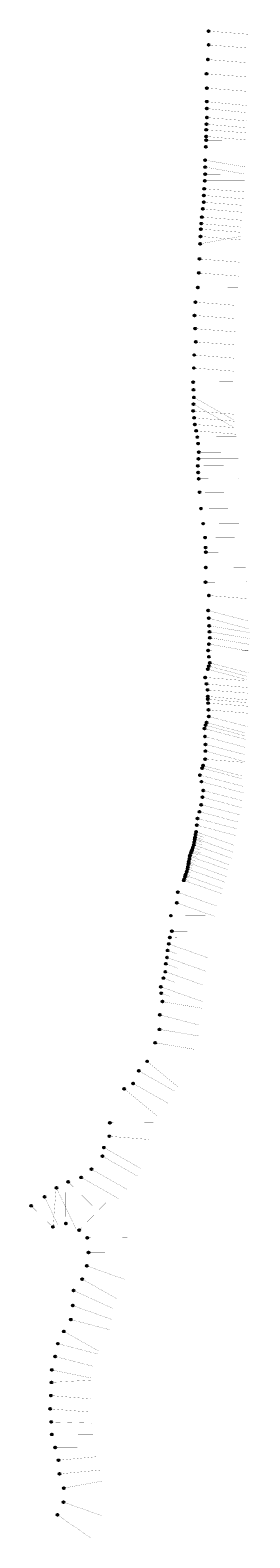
# Model space of a CAD drawing. Header units: metres. Extents: x 932327 to 948850, y 484398 to 597711.
import ezdxf
from ezdxf.enums import TextEntityAlignment as Align

# ---------------------------------------------------------------- set-up
doc = ezdxf.new("R2010")
doc.units = ezdxf.units.M
for name, color, linetype in [('Circle', 253, 'Continuous'), ('Plan', 150, 'Continuous'), ('Text', 255, 'Continuous')]:
    doc.layers.add(name, color=color, linetype=linetype)
doc.styles.add('Legend', font='calibri.ttf')

# ---------------------------------------------------------------- blocks, each defined once
blk = doc.blocks.new('circle-block')
at = {"layer": 'Circle'}
h = blk.add_hatch(color=256, dxfattribs=at)
h.dxf.hatch_style = 1
edge = h.paths.add_edge_path()
edge.add_arc((945749.99, 597641.21), 70, 0, 360)
blk.add_circle((945749.99, 597641.21), 70, dxfattribs=at)

msp = doc.modelspace()

# ---------------------------------------------------------------- linework, layer by layer
at = {"layer": 'Plan', "const_width": 10}
for points in [[(945750, 597641), (948756, 597400)], [(945773, 596602), (948763, 596362)], [(945701, 595501), (948692, 595261)], [(945583, 594436), (948592, 594195)], [(945616, 593357), (948616, 593117)], [(945617, 592337), (948619, 592044)], [(945621, 591820), (948623, 591505)], [(945593, 590640), (948582, 590379)], [(945626, 591139), (948616, 590899)], [(945566, 590231), (948566, 589990)], [(945566, 589720), (948567, 589458)], [(945567, 589440), (948567, 589460)], [(945538, 588936), (948543, 588936)], [(945480, 587939), (948484, 587433)], [(945484, 587423), (948488, 586894)], [(945451, 586386), (948460, 586386)], [(945488, 586885), (948488, 586905)], [(945377, 584780), (948371, 584540)], [(945393, 585290), (948386, 585028)], [(945408, 585795), (948402, 585555)], [(945240, 583667), (948233, 583426)], [(945316, 584284), (948307, 584023)], [(945159, 582761), (948152, 582521)], [(945195, 583169), (948184, 582907)], [(945118, 581655), (948140, 582206)], [(945139, 582209), (948131, 581947)], [(945069, 580514), (948060, 580273)], [(945011, 579464), (948002, 579224)], [(944941, 578375), (947949, 578395)], [(944751, 577270), (947754, 577029)], [(944686, 576272), (947700, 576030)], [(944731, 575277), (947751, 575035)], [(944791, 574286), (947784, 574046)], [(944646, 572320), (947637, 572080)], [(944673, 573297), (947667, 573057)], [(944583, 571262), (947589, 571282)], [(944614, 570688), (947618, 570688)], [(944645, 570113), (947614, 568435)], [(944590, 569091), (947643, 568846)], [(944618, 569602), (947562, 567902)], [(944653, 568584), (947725, 568316)], [(944715, 568077), (947821, 567828)], [(944808, 567605), (947895, 567335)], [(944900, 567132), (947914, 567152)], [(944951, 566635), (947967, 566635)], [(944978, 565489), (947988, 565489)], [(945018, 565988), (948029, 566008)], [(944936, 564959), (947947, 564979)], [(944969, 564460), (947975, 564460)], [(945000, 563990), (948006, 564010)], [(945074, 562980), (948082, 563001)], [(945175, 561751), (948204, 561772)], [(945339, 560620), (948363, 560640)], [(945480, 559570), (948484, 559591)], [(945523, 558822), (948528, 558822)], [(945542, 558477), (948543, 558497)], [(945529, 557332), (948529, 557352)], [(945507, 556224), (948603, 556244)], [(945772, 555217), (948764, 554977)], [(945721, 554088), (948770, 553297)], [(945753, 553517), (948804, 552700)], [(945786, 552946), (948819, 552435)], [(945811, 552498), (948845, 551987)], [(945837, 552050), (948796, 551551)], [(945707, 551091), (948737, 551111)], [(945772, 551570), (948744, 551046)], [(945689, 549679), (948590, 548902)], [(945765, 549917), (948666, 549140)], [(945774, 550622), (948805, 550622)], [(945842, 550155), (948750, 549401)], [(945492, 549064), (948595, 548814)], [(945586, 548573), (948668, 548303)], [(945673, 548124), (948682, 547882)], [(945689, 547632), (948700, 547369)], [(945696, 547424), (948709, 547161)], [(945705, 547140), (948723, 546898)], [(945733, 546632), (948752, 546368)], [(945435, 545215), (948498, 544421)], [(945524, 545465), (948480, 544673)], [(945598, 545669), (948505, 544890)], [(945760, 546124), (948676, 545368)], [(945476, 544623), (948513, 543809)], [(945518, 544030), (948497, 543258)], [(945486, 542915), (948480, 542675)], [(945504, 543531), (948482, 542732)], [(945096, 541719), (948351, 540875)], [(945269, 542250), (948223, 541458)], [(945331, 542440), (948233, 541662)], [(945203, 541230), (948353, 540386)], [(945348, 540563), (948270, 539805)], [(945195, 539491), (948099, 538738)], [(945277, 540068), (948196, 539286)], [(944915, 538459), (947849, 537698)], [(945055, 538975), (947953, 538198)], [(944770, 537268), (945385, 537052)], [(944804, 537465), (947674, 536448)], [(944859, 537963), (947784, 537180)], [(944470, 536009), (947289, 534983)], [(944503, 536104), (945116, 535880)], [(944570, 536292), (945151, 536084)], [(944637, 536481), (947465, 535478)], [(944670, 536677), (945252, 536474)], [(944704, 536874), (945271, 536671)], [(944720, 536972), (947587, 535929)], [(944737, 537071), (945280, 536877)], [(944231, 535033), (944532, 534924)], [(944248, 535131), (947112, 534089)], [(944265, 535230), (944647, 535098)], [(944299, 535427), (944817, 535236)], [(944333, 535624), (947202, 534607)], [(944369, 535727), (944862, 535548)], [(944436, 535915), (944968, 535722)], [(943889, 533813), (946718, 532811)], [(943921, 533910), (944220, 533796)], [(943982, 534100), (944298, 533979)], [(944013, 534195), (946834, 533168)], [(944044, 534290), (944349, 534176)], [(944106, 534480), (944404, 534369)], [(944168, 534670), (946997, 533668)], [(944197, 534835), (944491, 534731)], [(943430, 532918), (946346, 531884)], [(943354, 532117), (946193, 531110)], [(942918, 531159), (946224, 531181)], [(942834, 529522), (943469, 529482)], [(942988, 529991), (945992, 530011)], [(942667, 528549), (943399, 528271)], [(942758, 529031), (945646, 528007)], [(942493, 526948), (945325, 525944)], [(942526, 527550), (943429, 527207)], [(942619, 528016), (945519, 526988)], [(942156, 525810), (945284, 524701)], [(942348, 526474), (943169, 526157)], [(942191, 525324), (942889, 525091)], [(942269, 524701), (945228, 524202)], [(942074, 523704), (945058, 522930)], [(942050, 522614), (945040, 522110)], [(941727, 521611), (944716, 521107)], [(941117, 520211), (943434, 518303)], [(940495, 519496), (943160, 517989)], [(939400, 518146), (941852, 516126)], [(940066, 518551), (942687, 517069)], [(938317, 515592), (941584, 515613)], [(938282, 514578), (941276, 514337)], [(937879, 513725), (940639, 512164)], [(937759, 513082), (940411, 511581)], [(935181, 511160), (937611, 508774)], [(936164, 511489), (938992, 509890)], [(936946, 512099), (939598, 510599)], [(933415, 510021), (934429, 507892)], [(934045, 507762), (934263, 510410)], [(934302, 510700), (935766, 507631)], [(935019, 508022), (935003, 510927)], [(932397, 509359), (933858, 507919)], [(936008, 507518), (938177, 509745)], [(936627, 506949), (939634, 506968)], [(936710, 505840), (939717, 505860)], [(936585, 504835), (939413, 503832)], [(936236, 503846), (938867, 502357)], [(935597, 502986), (938523, 501652)], [(935530, 501854), (938421, 500828)], [(934860, 499917), (937476, 498437)], [(935392, 500798), (938318, 500039)], [(934411, 498991), (937372, 498223)], [(934210, 498030), (937114, 497276)], [(933957, 497015), (936941, 496405)], [(933930, 496081), (936936, 496257)], [(933833, 494092), (936865, 493848)], [(933892, 495088), (936883, 494847)], [(933917, 493106), (936924, 493021)], [(933957, 492172), (937051, 492192)], [(934214, 491182), (937309, 491202)], [(934462, 490227), (937451, 490507)], [(934528, 489204), (937578, 489489)], [(934854, 488137), (937825, 488678)], [(934374, 486121), (936876, 484403)], [(934836, 487081), (937679, 486072)]]:
    msp.add_lwpolyline(points, dxfattribs=at)

# ---------------------------------------------------------------- block references
at = {"layer": 'Circle'}
for p in [(0, 0), (2, -1031), (-49, -2140), (-167, -3205), (-134, -4284), (-133, -5304), (-129, -5821), (-157, -7001), (-124, -6502), (-184, -7410), (-183, -7921), (-183, -8201), (-212, -8705), (-270, -9702), (-266, -10218), (-342, -11846), (-298, -11255), (-262, -10756), (-373, -12861), (-357, -12351), (-510, -13975), (-434, -13357), (-591, -14880), (-554, -14472), (-632, -15986), (-611, -15433), (-681, -17128), (-739, -18177), (-809, -19267), (-999, -20371), (-1064, -21369), (-1019, -22364), (-959, -23355), (-1104, -25321), (-1077, -24344), (-1167, -26379), (-1136, -26953), (-1105, -27528), (-1160, -28551), (-1132, -28039), (-1097, -29057), (-1035, -29564), (-942, -30036), (-850, -30509), (-799, -31007), (-772, -32152), (-732, -31654), (-814, -32682), (-781, -33181), (-750, -33651), (-676, -34661), (-575, -35890), (-411, -37021), (-270, -38071), (-227, -38820), (-208, -39165), (-221, -40309), (-243, -41418), (22, -42424), (-29, -43553), (3, -44124), (36, -44695), (61, -45143), (87, -45591), (-43, -46551), (22, -46071), (-61, -47962), (15, -47724), (24, -47019), (92, -47486), (-258, -48578), (-164, -49069), (-77, -49517), (-61, -50009), (-54, -50217), (-44, -50501), (-17, -51009), (10, -51517), (-315, -52426), (-226, -52176), (-152, -51972), (-274, -53019), (-232, -53611), (-264, -54726), (-246, -54111), (-654, -55922), (-481, -55392), (-419, -55201), (-547, -56411), (-402, -57078), (-555, -58150), (-473, -57573), (-835, -59182), (-695, -58667), (-1013, -60570), (-980, -60373), (-946, -60176), (-891, -59678), (-1314, -61726), (-1280, -61632), (-1247, -61538), (-1180, -61349), (-1113, -61161), (-1080, -60965), (-1046, -60767), (-1030, -60669), (-1553, -62806), (-1519, -62609), (-1502, -62510), (-1485, -62412), (-1451, -62215), (-1417, -62017), (-1381, -61914), (-1861, -63828), (-1829, -63732), (-1768, -63541), (-1737, -63446), (-1706, -63351), (-1644, -63161), (-1582, -62971), (-2320, -64723), (-2396, -65525), (-2832, -66482), (-2916, -68119), (-2762, -67650), (-3131, -69625), (-3083, -69092), (-2992, -68611), (-3257, -70693), (-3224, -70091), (-3594, -71831), (-3402, -71168), (-3559, -72317), (-3481, -72940), (-3676, -73937), (-3700, -75027), (-4023, -76030), (-4633, -77430), (-5255, -78146), (-6350, -79495), (-5684, -79090), (-7433, -82049), (-7468, -83063), (-7871, -83916), (-7991, -84560), (-10569, -86481), (-9586, -86152), (-8804, -85542), (-12335, -87621), (-11448, -86941), (-13353, -88282), (-11705, -89880), (-10731, -89619), (-9742, -90124, 0), (-9123, -90693), (-9040, -91801), (-9165, -92807), (-9514, -93796), (-10153, -94655), (-10358, -96843), (-10220, -95787), (-10890, -97724), (-11339, -98650), (-11540, -99611), (-11793, -100626), (-11820, -101560), (-11917, -103549), (-11858, -102553), (-11833, -104535), (-11793, -105469), (-11536, -106459), (-11288, -107414), (-11222, -108437), (-10896, -109504), (-11376, -111520), (-10914, -110560)]:
    msp.add_blockref('circle-block', p, dxfattribs=at)

# ---------------------------------------------------------------- texts
at = {"layer": 'Text', "color": 255, "style": 'Legend'}
for s, p in [('R1', (945707, 597641)), ('R2', (945729, 596602)), ('R3', (945658, 595501)), ('R4', (945540, 594436)), ('R5', (945573, 593357)), ('R6', (945574, 592337)), ('R6+516', (945620, 591786)), ('R7+500', (945598, 590603)), ('R7', (945582, 591139)), ('R8', (945523, 590231)), ('R9', (945524, 589440)), ('R8+510', (945568, 589690)), ('R9+504', (945540, 588905)), ('R10', (945437, 587939)), ('R10+515', (945480, 587387)), ('R11+500', (945449, 586358)), ('R11', (945445, 586885)), ('R13', (945334, 584780)), ('R12+505', (945391, 585254)), ('R12', (945365, 585795)), ('R14', (945197, 583667)), ('R13+500', (945318, 584255)), ('R15', (945116, 582761)), ('R14+500', (945198, 583140)), ('R16', (945084, 581657)), ('R15+553', (945141, 582182)), ('R17', (945026, 580514)), ('R18', (944968, 579464)), ('R19', (944898, 578375)), ('R20', (944708, 577270)), ('T21', (944642, 576272)), ('R22', (944688, 575277)), ('R23', (944748, 574286)), ('R25', (944602, 572320)), ('R24', (944630, 573297)), ('R26', (944539, 571262)), ('R26+575', (944618, 570661)), ('R27', (944602, 570113)), ('R28', (944547, 569091)), ('R27+512', (944618, 569602)), ('R28+510', (944652, 568559)), ('R29', (944672, 568077)), ('R29+481', (944806, 567575)), ('R30', (944857, 567132)), ('R30+500', (944953, 566606)), ('R31+500', (944981, 565466)), ('R31', (944975, 565988)), ('R32', (944892, 564959)), ('R32+500', (944965, 564431)), ('R33', (944957, 563990)), ('R34', (945030, 562980)), ('R35', (945132, 561751)), ('R36', (945295, 560620)), ('T37', (945437, 559570)), ('T37+750', (945523, 558822)), ('T38', (945499, 558477)), ('T39', (945485, 557332)), ('R40', (945464, 556224)), ('R41', (945728, 555217)), ('R42', (945678, 554088)), ('R42+572', (945753, 553517)), ('R43', (945742, 552946)), ('R43+500', (945805, 552517)), ('R44', (945793, 552050)), ('R45', (945663, 551091)), ('R44+484', (945772, 551570)), ('R46+500', (945689, 549679)), ('R46+250', (945765, 549917)), ('R45+473', (945774, 550622)), ('R46', (945798, 550155)), ('R47', (945448, 549064)), ('R47+500', (945586, 548573)), ('R48', (945630, 548124)), ('R48+500', (945689, 547632)), ('R48+700', (945696, 547424)), ('R49', (945662, 547140)), ('R49+508', (945735, 546601)), ('R51', (945392, 545215)), ('R50+700', (945524, 545465)), ('R50+483', (945593, 545691)), ('R50', (945717, 546124)), ('R51+495', (945476, 544623)), ('R52', (945475, 544030)), ('R53', (945443, 542915)), ('R52+495', (945504, 543531)), ('R54', (945053, 541719)), ('R53+700', (945269, 542250)), ('R53+500', (945331, 542440)), ('R54+500', (945203, 541230)), ('R55', (945305, 540563)), ('R56', (945152, 539491)), ('R55+500', (945275, 540037)), ('R57', (944872, 538459)), ('R56+535', (945055, 538975)), ('R58+200', (944770, 537268)), ('R58', (944760, 537465)), ('R57+500', (944859, 537963)), ('R59+500', (944470, 536009)), ('R59+400', (944503, 536104)), ('R59+200', (944570, 536292)), ('R59', (944594, 536481)), ('R58+800', (944670, 536677)), ('R58+600', (944704, 536874)), ('R58+500', (944720, 536972)), ('R58+400', (944737, 537071)), ('R60+800', (944197, 534835)), ('R60+600', (944231, 535033)), ('R60+500', (944248, 535131)), ('R60+400', (944265, 535230)), ('R60+200', (944299, 535427)), ('R60', (944290, 535624)), ('R59+800', (944369, 535727)), ('R59+600', (944436, 535915)), ('R62', (943846, 533813)), ('R61+800', (943921, 533910)), ('R61+600', (943982, 534100)), ('R61+500', (944013, 534195)), ('R61+400', (944044, 534290)), ('R61+200', (944106, 534480)), ('R61', (944125, 534670)), ('R63', (943387, 532918)), ('R64', (943311, 532117)), ('R65', (942875, 531159)), ('R66+500', (942834, 529522)), ('R66', (942945, 529991)), ('R67+500', (942667, 528549)), ('R67', (942715, 529031)), ('R69', (942450, 526948)), ('R68+500', (942526, 527550)), ('R68', (942576, 528016)), ('R70', (942113, 525810)), ('R69+500', (942348, 526474)), ('R70+500', (942191, 525324)), ('R71', (942225, 524701)), ('R72', (942031, 523704)), ('R73', (942007, 522614)), ('R74', (941683, 521611)), ('R75', (941074, 520211)), ('T76', (940452, 519496)), ('R78', (939356, 518146)), ('R77', (940023, 518551)), ('R79', (938274, 515592)), ('R80', (938239, 514578)), ('R81', (937836, 513725)), ('R82', (937715, 513082)), ('R85', (935138, 511160)), ('R84', (936121, 511489)), ('R83', (936903, 512099)), ('T87', (933372, 510021)), ('T86', (934259, 510700)), ('R88', (932354, 509359)), ('R89', (934002, 507762)), ('R90', (934976, 508022)), ('R91', (936008, 507518)), ('T92', (936584, 506949)), ('T93', (936667, 505840)), ('R94', (936542, 504835)), ('R95', (936192, 503846)), ('T96', (935554, 502986)), ('R98', (935393, 500837)), ('R97', (935536, 501810)), ('R99', (934857, 499959)), ('T100', (934412, 498947)), ('R101', (934213, 497989)), ('R102', (933957, 496983)), ('R103', (933933, 496042)), ('R105', (933838, 494048)), ('R104', (933892, 495047)), ('R106', (933916, 493069)), ('R107', (933963, 492138)), ('R108', (934210, 491146)), ('R109', (934473, 490194)), ('R110', (934530, 489165)), ('R111', (934861, 488096)), ('R112', (934830, 487036)), ('R113', (934371, 486072))]:
    msp.add_text(s, height=24, dxfattribs=at).set_placement(p, align=Align.MIDDLE_CENTER)

doc.saveas('drawing.dxf')
